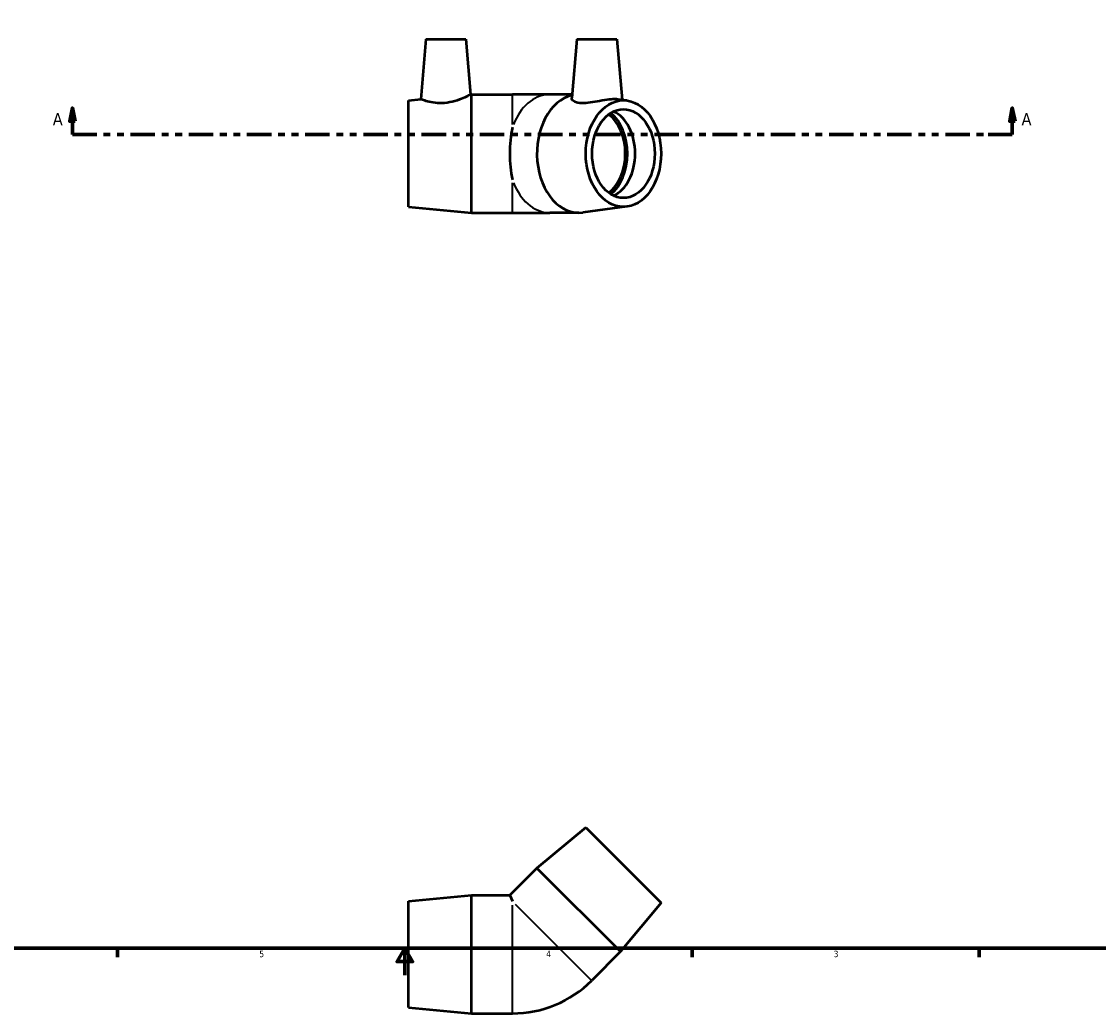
# Model space of a CAD drawing. Header units: inches. Extents: x -5.3 to 43.2, y 0 to 31.7.
# Tile 3 of 5: x 11.3 to 27.3, y 0 to 14.7. Entities that reach past the tile are written whole.
import ezdxf

# ---------------------------------------------------------------- set-up
doc = ezdxf.new("R2010")
doc.units = ezdxf.units.IN
doc.header["$MEASUREMENT"] = 0
doc.linetypes.add('DOUBLE_DASH_CHAIN', pattern=[1.2403, 0.6614, -0.0827, 0.1654, -0.0827, 0.1654, -0.0827])
for name, color, linetype, lineweight in [('Border (ANSI)', 7, 'Continuous', 70), ('Section Line (ANSI)', 7, 'DOUBLE_DASH_CHAIN', 70), ('Visible (ANSI)', 7, 'Continuous', 50), ('Visible Narrow (ANSI)', 7, 'Continuous', 35)]:
    doc.layers.add(name, color=color, linetype=linetype, lineweight=lineweight)
doc.styles.add('Label Text (ANSI)', font='tahoma.ttf')
doc.styles.add('Note Text (ANSI)', font='tahoma.ttf')

# ---------------------------------------------------------------- blocks, each defined once
blk = doc.blocks.new('Borders Default Border')
at = {"layer": 'Border (ANSI)'}
for p, q in [((12.75, 1), (12.75, 0.866)), ((21.25, 1), (21.25, 0.866)), ((25.5, 1), (25.5, 0.866))]:
    blk.add_line(p, q, dxfattribs=at)
at = {"layer": 'Border (ANSI)', "flags": 128}
for points in [[(0.5, 1), (0.5, 21), (33.5, 21), (33.5, 1), (0.5, 1)], [(17, 0.6), (17, 1), (16.885, 0.8), (17.115, 0.8), (17, 1)]]:
    blk.add_lwpolyline(points, dxfattribs=at)
at = {"layer": 'Border (ANSI)', "color": 5, "true_color": 0x0000ff, "char_height": 0.0945, "attachment_point": 7, "style": 'Note Text (ANSI)'}
for s, insert in [('5', (14.847, 0.864)), ('4', (19.092, 0.866)), ('3', (23.346, 0.864))]:
    blk.add_mtext(s, dxfattribs=dict(at, insert=insert))
blk = doc.blocks.new('2dTransSection0')
at = {"layer": 'Section Line (ANSI)', "linetype": 'Continuous'}
for p, q in [((12.08, 13.427), (12.041, 13.23)), ((12.08, 13.23), (12.08, 13.427)), ((12.12, 13.23), (12.08, 13.427)), ((25.99, 13.427), (25.951, 13.23)), ((25.99, 13.23), (25.99, 13.427)), ((26.03, 13.23), (25.99, 13.427)), ((12.041, 13.23), (12.12, 13.23)), ((12.08, 13.033), (12.08, 13.23)), ((25.951, 13.23), (26.03, 13.23)), ((25.99, 13.033), (25.99, 13.23)), ((12.08, 13.033), (12.439, 13.033)), ((25.632, 13.033), (25.99, 13.033))]:
    blk.add_line(p, q, dxfattribs=at)
at = {"layer": 'Section Line (ANSI)', "linetype": 'DOUBLE_DASH_CHAIN', "ltscale": 0.546292}
blk.add_line((12.08, 13.033), (25.99, 13.033), dxfattribs=at)
at = {"layer": 'Section Line (ANSI)', "linetype": 'Continuous', "flags": 128}
for points in [[(12.12, 13.23), (12.08, 13.427), (12.041, 13.23), (12.12, 13.23)], [(26.03, 13.23), (25.99, 13.427), (25.951, 13.23), (26.03, 13.23)]]:
    blk.add_lwpolyline(points, dxfattribs=at)
at = {"layer": 'Section Line (ANSI)'}
for points in [[(12.12, 13.23), (12.08, 13.427), (12.041, 13.23), (12.12, 13.23)], [(26.03, 13.23), (25.99, 13.427), (25.951, 13.23), (26.03, 13.23)]]:
    blk.add_solid(points, dxfattribs=at)
at = {"layer": 'Section Line (ANSI)', "char_height": 0.18, "attachment_point": 7, "style": 'Label Text (ANSI)'}
for insert in [(11.791, 13.171), (26.127, 13.171)]:
    blk.add_mtext('A', dxfattribs=dict(at, insert=insert))

msp = doc.modelspace()

# ---------------------------------------------------------------- linework, layer by layer
at = {"layer": 'Visible (ANSI)'}
for p, q in [((17.312, 14.441), (17.235, 13.556)), ((17.312, 14.441), (17.903, 14.441)), ((17.903, 14.441), (17.974, 13.625)), ((19.547, 14.441), (19.471, 13.574)), ((19.547, 14.441), (20.137, 14.441)), ((20.137, 14.441), (20.216, 13.544)), ((17.052, 13.538), (17.235, 13.556)), ((17.974, 13.625), (17.987, 13.626)), ((17.987, 11.876), (17.987, 13.626)), ((17.987, 13.626), (18.592, 13.626)), ((19.146, 13.626), (18.592, 13.626)), ((19.476, 13.626), (19.146, 13.626)), ((20.287, 13.535), (20.154, 13.553)), ((17.052, 11.963), (17.052, 13.538)), ((17.052, 11.963), (17.987, 11.876)), ((20.287, 11.967), (19.632, 11.88)), ((17.987, 11.876), (18.592, 11.876)), ((18.592, 11.876), (19.146, 11.876)), ((19.574, 11.876), (19.146, 11.876)), ((19.678, 2.784), (18.955, 2.184)), ((19.678, 2.784), (20.792, 1.67)), ((18.955, 2.184), (18.554, 1.783)), ((18.955, 2.184), (20.193, 0.947)), ((17.052, 1.696), (17.987, 1.783)), ((17.987, 0.033), (17.987, 1.783)), ((17.987, 1.783), (18.554, 1.783)), ((18.554, 1.783), (18.592, 1.692)), ((17.052, 0.121), (17.052, 1.696)), ((20.792, 1.67), (20.193, 0.947)), ((20.193, 0.947), (19.765, 0.519)), ((17.052, 0.121), (17.987, 0.033)), ((17.987, 0.033), (18.592, 0.033))]:
    msp.add_line(p, q, dxfattribs=at)
msp.add_arc((18.592, 1.692), 1.659, 270, 315, dxfattribs=at)
for centre, major_axis, ratio, start_param, end_param in [((19.574, 12.751), (0, -0.875), 0.707107, 3.302831, 6.376905), ((19.799, 12.751), (0, -0.656), 0.707107, 0.489134, 2.652458), ((19.799, 12.751), (0, -0.699), 0.707107, 0.534222, 2.607371), ((19.945, 12.751), (0, 0.656), 0.707107, 3.460197, 5.964581), ((18.916, 12.751), (0, -0.875), 0.414214, 4.251679, 5.173099)]:
    msp.add_ellipse(centre, major_axis=major_axis, ratio=ratio, start_param=start_param, end_param=end_param, dxfattribs=at)
for major_axis in [(0, 0.788), (0, 0.656)]:
    msp.add_ellipse((20.235, 12.751), major_axis=major_axis, ratio=0.707107, dxfattribs=at)
for points, knots in [([(17.589, 13.499), (17.543, 13.495), (17.495, 13.496), (17.408, 13.506), (17.368, 13.514), (17.306, 13.53), (17.279, 13.539), (17.244, 13.552), (17.235, 13.556), (17.235, 13.556)], [0, 0, 0, 0, 0.349228, 0.349228, 0.698456, 0.698456, 1.050937, 1.050937, 1.403418, 1.403418, 1.403418, 1.403418]), ([(17.974, 13.625), (17.974, 13.625), (17.964, 13.619), (17.925, 13.6), (17.896, 13.586), (17.83, 13.557), (17.787, 13.54), (17.691, 13.513), (17.639, 13.503), (17.589, 13.499)], [4.316495, 4.316495, 4.316495, 4.316495, 4.688253, 4.688253, 5.060011, 5.060011, 5.443082, 5.443082, 5.826154, 5.826154, 5.826154, 5.826154]), ([(20.154, 13.553), (20.139, 13.555), (20.123, 13.556), (20.073, 13.556), (20.032, 13.552), (19.942, 13.539), (19.894, 13.53), (19.803, 13.514), (19.755, 13.506), (19.664, 13.496), (19.622, 13.495), (19.552, 13.503), (19.521, 13.513), (19.48, 13.54), (19.471, 13.557), (19.471, 13.572), (19.471, 13.573), (19.471, 13.574)], [1.215844, 1.215844, 1.215844, 1.215844, 1.403418, 1.403418, 1.755899, 1.755899, 2.10838, 2.10838, 2.457608, 2.457608, 2.806836, 2.806836, 3.189908, 3.189908, 3.572979, 3.572979, 3.597206, 3.597206, 3.597206, 3.597206])]:
    msp.add_open_spline(points, degree=3, knots=knots, dxfattribs=at)
at = {"layer": 'Visible Narrow (ANSI)'}
for p, q in [((18.592, 13.183), (18.592, 13.625)), ((18.592, 11.877), (18.592, 12.319)), ((18.592, 0.041), (18.592, 1.633)), ((18.634, 1.65), (19.759, 0.525))]:
    msp.add_line(p, q, dxfattribs=at)
for major_axis, start_param, end_param in [((0, 0.875), 0.055504, 1.054582), ((0, -0.875), 5.228604, 6.227681)]:
    msp.add_ellipse((19.146, 12.751), major_axis=major_axis, ratio=0.707107, start_param=start_param, end_param=end_param, dxfattribs=at)

# ---------------------------------------------------------------- block references
msp.add_blockref('Borders Default Border', (0, 0))
at = {"layer": 'Section Line (ANSI)'}
msp.add_blockref('2dTransSection0', (0, 0), dxfattribs=at)

doc.saveas('drawing.dxf')
